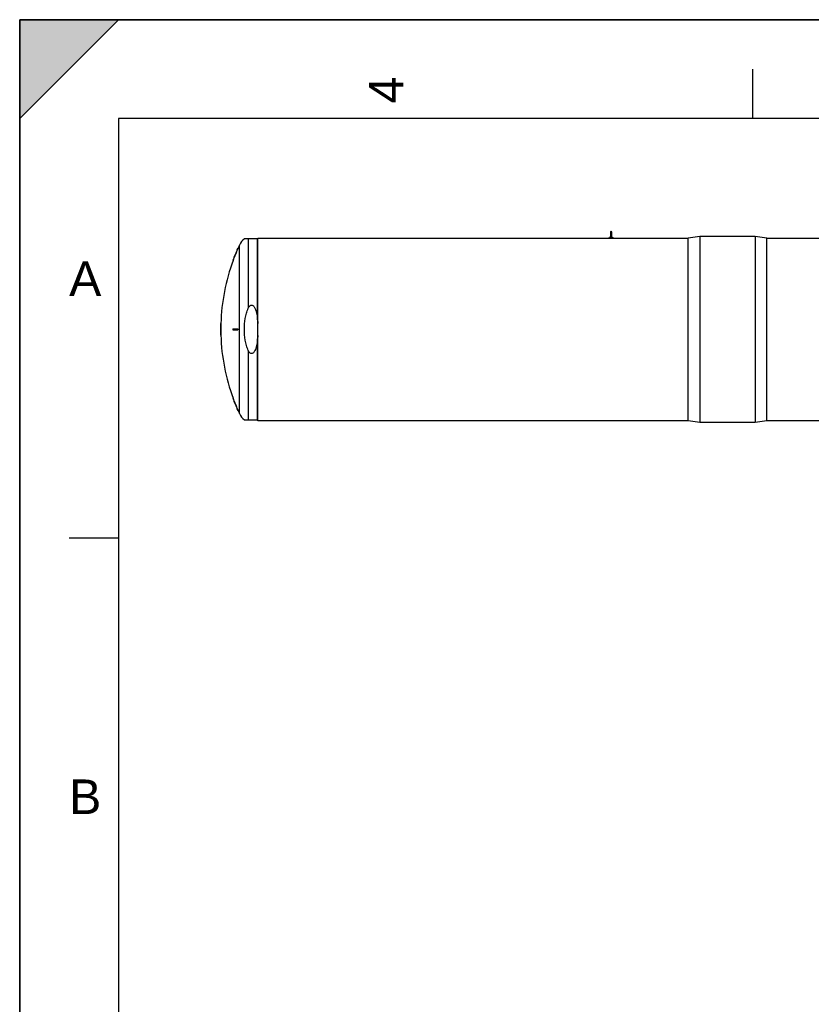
# Model space of a CAD drawing. Header units: millimetres. Extents: x 0 to 297, y 0 to 210.
# Tile 2 of 18: x 0 to 80, y 110 to 210. Entities that reach past the tile are written whole.
import ezdxf

# ---------------------------------------------------------------- set-up
doc = ezdxf.new("R2010")
doc.units = ezdxf.units.MM
doc.header["$LTSCALE"] = 16.335
doc.layers.get('0').update_dxf_attribs({"linetype": 'CONTINUOUS'})
doc.layers.add('AXES_REF', color=7, linetype='CONTINUOUS')
doc.layers.add('SURFACES', color=7, linetype='CONTINUOUS')
doc.styles.add('TEXTSTYLE_2', font='arial.ttf')

# ---------------------------------------------------------------- blocks, each defined once
blk = doc.blocks.new('MARGEA4_BL0', base_point=(148.514, 105.014))
at = {"color": 7, "linetype": 'Continuous'}
for p, q in [((297.014, 210.014), (0.014, 210.014)), ((0.014, 0.014), (0.014, 210.014)), ((0.014, 200.014), (10.014, 210.014)), ((10.014, 210.014), (0.014, 210.014)), ((0.014, 210.014), (0.014, 200.014)), ((0.014, 0.014), (0.014, 210.014)), ((0.014, 210.014), (0.014, 0.014)), ((0.014, 200.014), (10.014, 210.014)), ((74.264, 205.014), (74.264, 200.014)), ((287.014, 200.014), (10.014, 200.014)), ((10.014, 200.014), (10.014, 10.014)), ((5.014, 157.514), (10.014, 157.514))]:
    blk.add_line(p, q, dxfattribs=at)
blk.add_solid([(0.014, 200.014), (10.014, 210.014), (0.014, 210.014)], dxfattribs=at)
at = {"color": 5, "linetype": 'Continuous', "style": 'TEXTSTYLE_2', "oblique": 0.00002}
blk.add_text('4', height=3.5, rotation=90, dxfattribs=at).set_placement((38.889, 201.514))
for s, p in [('A', (5.014, 182.014)), ('B', (5.014, 129.514))]:
    blk.add_text(s, height=3.5, dxfattribs=at).set_placement(p)

msp = doc.modelspace()

# ---------------------------------------------------------------- linework, layer by layer
at = {"color": 7, "linetype": 'Continuous'}
for p, q in [((0, 0), (0, 210)), ((0, 210), (297, 210)), ((24.107, 187.812), (22.778, 187.812)), ((24.143, 169.376), (24.143, 187.888)), ((24.143, 187.888), (67.743, 187.888)), ((59.669, 187.888), (59.669, 187.92)), ((59.669, 187.92), (60.217, 187.92)), ((59.893, 188.517), (59.893, 187.971)), ((59.993, 188.517), (59.993, 187.971)), ((60.217, 187.888), (60.217, 187.92)), ((75.743, 187.888), (109.221, 187.888)), ((22.091, 186.812), (22.117, 186.812)), ((21.604, 185.612), (21.629, 185.612)), ((20.357, 178.672), (20.39, 178.672)), ((20.366, 179.232), (20.39, 179.232)), ((21.604, 178.672), (22.117, 178.672)), ((20.357, 178.592), (20.39, 178.592)), ((20.366, 178.032), (20.39, 178.032)), ((21.604, 178.592), (22.117, 178.592)), ((21.604, 171.652), (21.629, 171.652)), ((22.091, 170.452), (22.117, 170.452)), ((22.778, 169.452), (24.107, 169.452)), ((67.743, 169.376), (24.143, 169.376)), ((119.743, 169.376), (75.743, 169.376))]:
    msp.add_line(p, q, dxfattribs=at)
at = {"color": 9, "linetype": 'Continuous'}
for p, q in [((23.167, 187.812), (23.167, 180.772)), ((24.107, 179.596), (24.107, 187.812)), ((24.107, 169.452), (24.107, 177.667)), ((23.167, 176.492), (23.167, 169.452))]:
    msp.add_line(p, q, dxfattribs=at)
at = {"color": 7, "linetype": 'Continuous'}
for centre, radius, start, end in [((59.943, 187.804), 0.2, 104.48095, 144.54956), ((59.943, 188.518), 0.05, 0, 180), ((59.943, 187.804), 0.2, 35.45044, 75.51905), ((40.52, 178.632), 20.163, 156.06512, 159.746), ((40.52, 178.632), 20.139, 156.03481, 159.72081), ((40.52, 178.632), 20.163, 178.29475, 179.88633), ((40.52, 178.632), 20.154, 179.88628, 180.11372), ((40.52, 178.632), 20.139, 178.29272, 179.8862), ((40.52, 178.632), 20.13, 179.88615, 180.11385), ((40.52, 178.632), 18.916, 179.87884, 180.12116), ((40.52, 178.632), 18.429, 179.87564, 180.12436), ((40.52, 178.632), 18.403, 179.87546, 180.12454), ((40.52, 178.632), 20.163, 180.11367, 181.70525), ((40.52, 178.632), 20.139, 180.1138, 181.70728), ((40.52, 178.632), 20.163, 200.254, 203.93488), ((40.52, 178.632), 20.139, 200.27919, 203.96519)]:
    msp.add_arc(centre, radius, start, end, dxfattribs=at)
for points, knots in [([(59.943, 187.938), (59.93, 187.938), (59.908, 187.942), (59.893, 187.963), (59.893, 187.971)], [0, 0, 0, 0, 0.606644, 1, 1, 1, 1]), ([(59.993, 187.971), (59.993, 187.963), (59.978, 187.942), (59.956, 187.938), (59.943, 187.938)], [0, 0, 0, 0, 0.393218, 1, 1, 1, 1]), ([(22.778, 178.632), (22.778, 178.996), (22.815, 179.546), (22.965, 180.261), (23.087, 180.607), (23.167, 180.772)], [0, 0, 0, 0, 0.499966, 0.750074, 1, 1, 1, 1]), ([(23.167, 180.772), (23.187, 180.812), (23.231, 180.892), (23.314, 181), (23.409, 181.068), (23.499, 181.087), (23.59, 181.075), (23.688, 181.011), (23.802, 180.869), (23.9, 180.662), (23.98, 180.402), (24.057, 180.047), (24.09, 179.776), (24.107, 179.596)], [0, 0, 0, 0, 0.062577, 0.12508, 0.187261, 0.218456, 0.249644, 0.311756, 0.374244, 0.499225, 0.624397, 0.749609, 1, 1, 1, 1]), ([(23.167, 176.492), (23.087, 176.656), (22.965, 177.002), (22.815, 177.717), (22.778, 178.267), (22.778, 178.632)], [0, 0, 0, 0, 0.249926, 0.500034, 1, 1, 1, 1]), ([(24.107, 177.667), (24.09, 177.487), (24.057, 177.216), (23.98, 176.861), (23.9, 176.601), (23.802, 176.394), (23.688, 176.252), (23.59, 176.188), (23.499, 176.176), (23.409, 176.195), (23.314, 176.263), (23.231, 176.371), (23.187, 176.451), (23.167, 176.492)], [0, 0, 0, 0, 0.250391, 0.375603, 0.500775, 0.625756, 0.688244, 0.750356, 0.781544, 0.812739, 0.87492, 0.937423, 1, 1, 1, 1])]:
    msp.add_open_spline(points, degree=3, knots=knots, dxfattribs=at)
for points in [[(24.107, 179.596), (24.118, 179.476), (24.13, 179.357), (24.143, 179.238)], [(24.143, 178.025), (24.13, 177.906), (24.118, 177.787), (24.107, 177.667)]]:
    msp.add_open_spline(points, degree=3, dxfattribs=at)
at = {"layer": 'AXES_REF', "color": 7, "linetype": 'Continuous'}
for p, q in [((68.943, 188.056), (67.743, 187.888)), ((67.743, 169.376), (67.743, 187.888)), ((68.943, 188.056), (68.943, 169.208)), ((74.543, 188.056), (68.943, 188.056)), ((74.543, 188.056), (74.543, 169.208)), ((75.743, 187.888), (74.543, 188.056)), ((75.743, 169.376), (75.743, 187.888)), ((68.943, 169.208), (67.743, 169.376)), ((74.543, 169.208), (68.943, 169.208)), ((75.743, 169.376), (74.543, 169.208))]:
    msp.add_line(p, q, dxfattribs=at)
at = {"layer": 'AXES_REF', "color": 9, "linetype": 'Continuous'}
msp.add_line((22.281, 170.091), (22.281, 187.172), dxfattribs=at)
at = {"layer": 'AXES_REF', "color": 7, "linetype": 'Continuous'}
for centre, radius, start, end in [((23.948, 186.392), 1.84, 129.48968, 154.90811), ((40.52, 178.632), 20.139, 154.90811, 156.03486), ((40.52, 178.632), 20.139, 159.72085, 178.29272), ((40.52, 178.632), 20.139, 181.70728, 200.27915), ((40.52, 178.632), 20.139, 203.96514, 205.09189), ((23.948, 170.872), 1.84, 205.09189, 230.51032)]:
    msp.add_arc(centre, radius, start, end, dxfattribs=at)
at = {"layer": 'SURFACES', "color": 7, "linetype": 'Continuous'}
msp.add_arc((40.52, 178.632), 20.163, 179.88634, 180.11367, dxfattribs=at)

# ---------------------------------------------------------------- block references
at = {"color": 2, "linetype": 'Continuous'}
msp.add_blockref('MARGEA4_BL0', (148.514, 105.014), dxfattribs=at)

doc.saveas('drawing.dxf')
